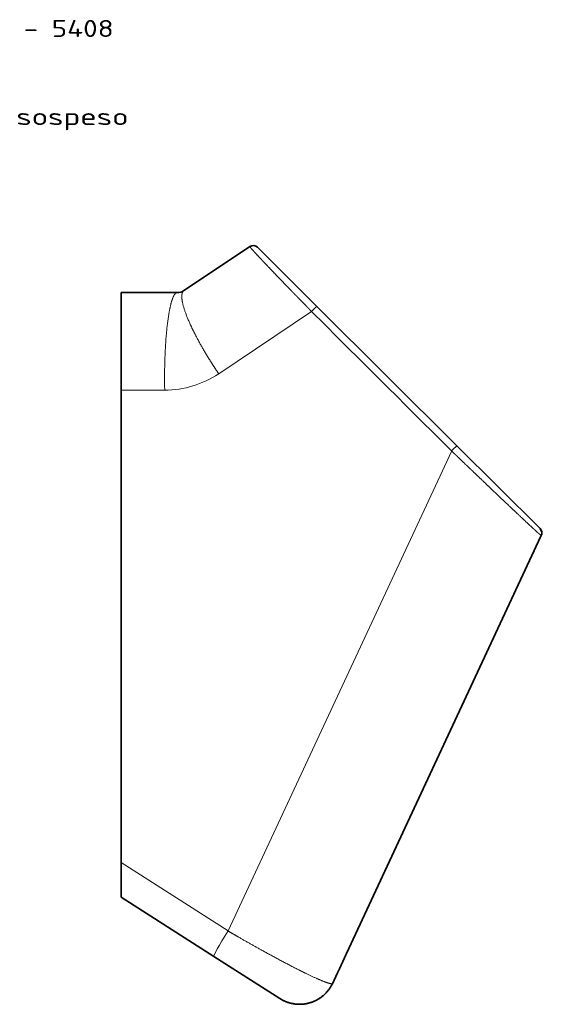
# Model space of a CAD drawing. Extents: x 413 to 1275, y 301 to 1647.
# Tile 6 of 6: x 844 to 1275, y 836 to 1647. Entities that reach past the tile are written whole.
import ezdxf
from ezdxf.enums import TextEntityAlignment as Align

# ---------------------------------------------------------------- set-up
doc = ezdxf.new("R2010")
doc.units = 0
doc.layers.get('0').update_dxf_attribs({"lineweight": 13})
doc.styles.get("Standard").update_dxf_attribs({"font": 'isocp.shx'})

# ---------------------------------------------------------------- blocks, each defined once
blk = doc.blocks.new('BLOCK48')
at = {"color": 7, "lineweight": 13}
for s, p, p2 in [('Meg11 Pro - 5408', (140, 210.57), (334.31, 210.57)), ('Sanitari', (140, 186.39), (237.15, 186.39)), ('Orinatoio sospeso', (140, 138.01), (346.45, 138.01))]:
    blk.add_text(s, height=14, dxfattribs=at).set_placement(p, p2, align=Align.FIT)
blk = doc.blocks.new('BLOCK50')
at = {"color": 7, "lineweight": 35}
for p, q in [((105.91, 37.84), (51.85, 1.69)), ((161.32, -11.3), (112.42, 37.36)), ((0, 0), (46.29, 0)), ((0, 0), (0, -80.29)), ((276.66, -126.08), (161.32, -11.3)), ((0, -80.29), (0, -469.46)), ((345.29, -194.38), (276.66, -126.08)), ((346.01, -200.66), (185.87, -544.45)), ((0, -469.46), (0, -497.82)), ((76.48, -546.66), (0, -497.82)), ((130.93, -581.43), (76.48, -546.66))]:
    blk.add_line(p, q, dxfattribs=at)
at = {"color": 7, "lineweight": 35, "ltscale": 0.005947}
blk.add_line((105.91, 37.84), (106.11, 37.97), dxfattribs=at)
at = {"color": 7, "lineweight": 13}
for p, q in [((157.04, -15.59), (80.48, -66.79)), ((36, -80.29), (0, -80.29)), ((88.21, -525.79), (272.22, -130.76)), ((0, -469.46), (88.21, -525.79))]:
    blk.add_line(p, q, dxfattribs=at)
at = {"color": 7, "lineweight": 13, "ltscale": 0.010985}
blk.add_line((272.22, -130.76), (272.4, -130.36), dxfattribs=at)
at = {"color": 7, "lineweight": 35, "ltscale": 0.01694}
for p, q in [((346.3, -200.05), (346.01, -200.66)), ((346.01, -200.66), (346.3, -200.05))]:
    blk.add_line(p, q, dxfattribs=at)
at = {"color": 7, "lineweight": 35, "ltscale": 0.000623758}
blk.add_line((185.65, -544.94), (185.63, -544.97), dxfattribs=at)
at = {"color": 7, "lineweight": 35, "ltscale": 0.014196}
blk.add_line((185.64, -544.96), (185.87, -544.45), dxfattribs=at)
at = {"color": 7, "lineweight": 35, "ltscale": 0.014198}
blk.add_line((185.87, -544.45), (185.64, -544.96), dxfattribs=at)
at = {"color": 7, "lineweight": 35, "ltscale": 0.013593}
blk.add_line((185.65, -544.94), (185.87, -544.45), dxfattribs=at)
at = {"color": 7, "lineweight": 13, "ltscale": 0.000238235}
blk.add_line((174.15, -569.19), (174.16, -569.19), dxfattribs=at)
at = {"color": 7, "lineweight": 35}
for centre, radius, start, end in [((108.89, 33.82), 5, 45.13874, 123.81243), ((46.29, 10), 10, 269.99958, 303.77309), ((341.76, -197.93), 5, 334.96356, 45.12528), ((341.77, -197.93), 5, 334.95027, 42.49703), ((-1824.2, 391.81), 2217.43, 334.31729, 335.01058)]:
    blk.add_arc(centre, radius, start, end, dxfattribs=at)
at = {"color": 7, "lineweight": 13}
for centre, radius, start, end in [((2725.03, -2568.38), 3620.95, 135.07416, 135.16965), ((495451.17, 497569.97), 702073.81, 225.13223077, 225.14551076), ((36, -0.29), 80, 270.00013, 303.77255), ((2811.58, -2654.52), 3580.33, 135.07343, 135.17), ((-1716.91, 341.84), 2099.07, 334.27734, 335.00907)]:
    blk.add_arc(centre, radius, start, end, dxfattribs=at)
blk.add_ellipse((92.62, -521.38), major_axis=(-16.15, -25.28), ratio=0.045732, start_param=4.916862, end_param=6.283182, dxfattribs=at)
for points, knots in [([(106.11, 37.97), (106.06, 37.94), (106.28, 37.62), (106.77, 37.01), (108.65, 34.87), (111.9, 31.34), (114.25, 28.82), (117.83, 25.04), (121.8, 20.86), (122.89, 19.72), (125.29, 17.21), (127.79, 14.61), (129.16, 13.17), (132.21, 10), (135.36, 6.74), (137.1, 4.94), (139.38, 2.58), (141.69, 0.2), (142.2, -0.33), (143.27, -1.43), (144.34, -2.53), (144.87, -3.08), (146.58, -4.83), (148.3, -6.6), (149.49, -7.82), (151.65, -10.04), (153.82, -12.26), (154.79, -13.26), (155.83, -14.32), (156.86, -15.37), (156.93, -15.44), (157, -15.51), (157.06, -15.57)], [0, 0, 0, 0, 0, 0, 23.943687, 23.943687, 23.943687, 60.508995, 60.508995, 60.508995, 73.799894, 73.799894, 73.799894, 89.274354, 89.274354, 89.274354, 107.872041, 107.872041, 107.872041, 113.424527, 113.424527, 113.424527, 118.940039, 118.940039, 118.940039, 131.006759, 131.006759, 131.006759, 140.771475, 140.771475, 140.771475, 141.422482, 141.422482, 141.422482, 141.422482, 141.422482, 141.422482]), ([(36, -80.29), (35.85, -73.22), (35.83, -66.07), (35.94, -58.95), (36.48, -43.49), (37.7, -28.95), (38.59, -21.42), (40.32, -11.18), (42.58, -4.22), (43.42, -2.31), (44.52, -0.7), (45.65, -0.11), (45.86, -0.04), (46.08, 0), (46.29, 0)], [0, 0, 0, 0, 0, 0, 50.692254, 50.692254, 50.692254, 111.163132, 111.163132, 111.163132, 142.804755, 142.804755, 142.804755, 150.258803, 150.258803, 150.258803, 150.258803, 150.258803, 150.258803]), ([(51.85, 1.69), (50.9, 1.05), (50.26, -0.06), (49.96, -1.62), (50, -6.09), (51.53, -12.17), (52.81, -15.98), (56.43, -25.22), (61.41, -35.33), (64.53, -41.13), (69.52, -49.81), (74.94, -58.45), (76.75, -61.25), (78.6, -64.03), (80.48, -66.79)], [0, 0, 0, 0, 0, 0, 29.088224, 29.088224, 29.088224, 67.130038, 67.130038, 67.130038, 116.235624, 116.235624, 116.235624, 139.993425, 139.993425, 139.993425, 139.993425, 139.993425, 139.993425]), ([(272.4, -130.36), (273.83, -131.73), (275.26, -133.11), (276.77, -134.56), (278.92, -136.62), (281.06, -138.68), (281.78, -139.37), (283.23, -140.76), (284.68, -142.15), (285.33, -142.77), (289.37, -146.64), (293.4, -150.49), (296.67, -153.61), (304.13, -160.74), (311.36, -167.61), (315.32, -171.37), (321.11, -176.85), (326.49, -181.92), (328.26, -183.58), (331.02, -186.17), (333.6, -188.58), (334.57, -189.49), (336.89, -191.65), (338.99, -193.59), (340.14, -194.65), (341.93, -196.3), (343.4, -197.63), (343.96, -198.12), (344.79, -198.85), (345.41, -199.39), (345.63, -199.57), (345.9, -199.79), (346.08, -199.93), (346.13, -199.97), (346.21, -200.02), (346.27, -200.05), (346.28, -200.05), (346.29, -200.05), (346.3, -200.05)], [0, 0, 0, 0, 0, 0, 13.998266, 13.998266, 13.998266, 21.070184, 21.070184, 21.070184, 28.304967, 28.304967, 28.304967, 61.125568, 61.125568, 61.125568, 104.063683, 104.063683, 104.063683, 125.326884, 125.326884, 125.326884, 139.086928, 139.086928, 139.086928, 158.950796, 158.950796, 158.950796, 172.998852, 172.998852, 172.998852, 182.64408, 182.64408, 182.64408, 187.232341, 187.232341, 187.232341, 191.281087, 191.281087, 191.281087, 191.281087, 191.281087, 191.281087]), ([(174.15, -569.19), (173.7, -569.34), (172.87, -569.28), (171.66, -568.99), (167.9, -567.78), (162.43, -565.47), (158.8, -563.82), (150.72, -559.98), (141.71, -555.41), (136.91, -552.91), (126.72, -547.51), (116.28, -541.79), (110.86, -538.77), (103.02, -534.35), (95.28, -529.9), (92.91, -528.53), (90.55, -527.16), (88.21, -525.79)], [0, 0, 0, 0, 0, 0, 26.269824, 26.269824, 26.269824, 62.676138, 62.676138, 62.676138, 101.573162, 101.573162, 101.573162, 143.602558, 143.602558, 143.602558, 162.364564, 162.364564, 162.364564, 162.364564, 162.364564, 162.364564]), ([(130.93, -581.43), (133.34, -582.97), (135.93, -584.23), (138.68, -585.17), (144.33, -586.38), (150.12, -586.23), (152.99, -585.8), (158.56, -584.28), (163.62, -581.48), (165.96, -579.79), (169.23, -576.78), (171.88, -573.24), (172.72, -571.93), (173.48, -570.58), (174.15, -569.19)], [0, 0, 0, 0, 0, 0, 19.555919, 19.555919, 19.555919, 38.950554, 38.950554, 38.950554, 58.269216, 58.269216, 58.269216, 68.706591, 68.706591, 68.706591, 68.706591, 68.706591, 68.706591])]:
    blk.add_open_spline(points, degree=5, knots=knots, dxfattribs=at)
at = {"color": 7, "lineweight": 35}
blk.add_open_spline([(130.93, -581.43), (131.22, -581.62), (131.8, -581.98), (132.71, -582.49), (133.62, -582.97), (134.56, -583.42), (135.51, -583.84), (136.48, -584.23), (137.47, -584.58), (138.46, -584.9), (139.47, -585.18), (140.49, -585.43), (141.52, -585.65), (142.55, -585.83), (143.59, -585.97), (144.64, -586.07), (145.69, -586.14), (146.75, -586.18), (147.81, -586.17), (148.86, -586.13), (149.92, -586.05), (150.97, -585.93), (152.02, -585.78), (153.06, -585.59), (154.1, -585.36), (155.13, -585.1), (156.15, -584.8), (157.16, -584.46), (158.15, -584.09), (159.14, -583.68), (160.11, -583.24), (161.06, -582.76), (161.99, -582.25), (162.91, -581.7), (163.8, -581.13), (164.68, -580.52), (165.53, -579.88), (166.36, -579.21), (167.17, -578.52), (167.95, -577.79), (168.71, -577.04), (169.43, -576.26), (170.13, -575.45), (170.8, -574.62), (171.44, -573.77), (172.05, -572.89), (172.63, -572), (173.18, -571.08), (173.69, -570.15), (174.01, -569.51), (174.16, -569.19)], degree=3, knots=[0, 0, 0, 0, 1.033845, 2.069478, 3.106883, 4.145996, 5.186764, 6.229149, 7.273103, 8.318572, 9.365502, 10.413835, 11.463514, 12.51448, 13.566671, 14.62003, 15.674497, 16.730013, 17.786523, 18.84397, 19.902301, 20.961464, 22.021408, 23.082083, 24.14344, 25.205428, 26.267996, 27.331081, 28.394624, 29.458571, 30.522877, 31.587501, 32.652407, 33.71756, 34.782933, 35.848498, 36.91423, 37.980104, 39.046099, 40.112191, 41.178359, 42.24458, 43.310831, 44.377087, 45.443323, 46.509512, 47.575623, 48.641626, 49.707483, 50.773157, 50.773157, 50.773157, 50.773157], dxfattribs=at)

msp = doc.modelspace()

# ---------------------------------------------------------------- block references
at = {"lineweight": 0}
for name, p in [('BLOCK48', (587.2, 1421.89)), ('BLOCK50', (927.52, 1421.89))]:
    msp.add_blockref(name, p, dxfattribs=at)

doc.saveas('drawing.dxf')
